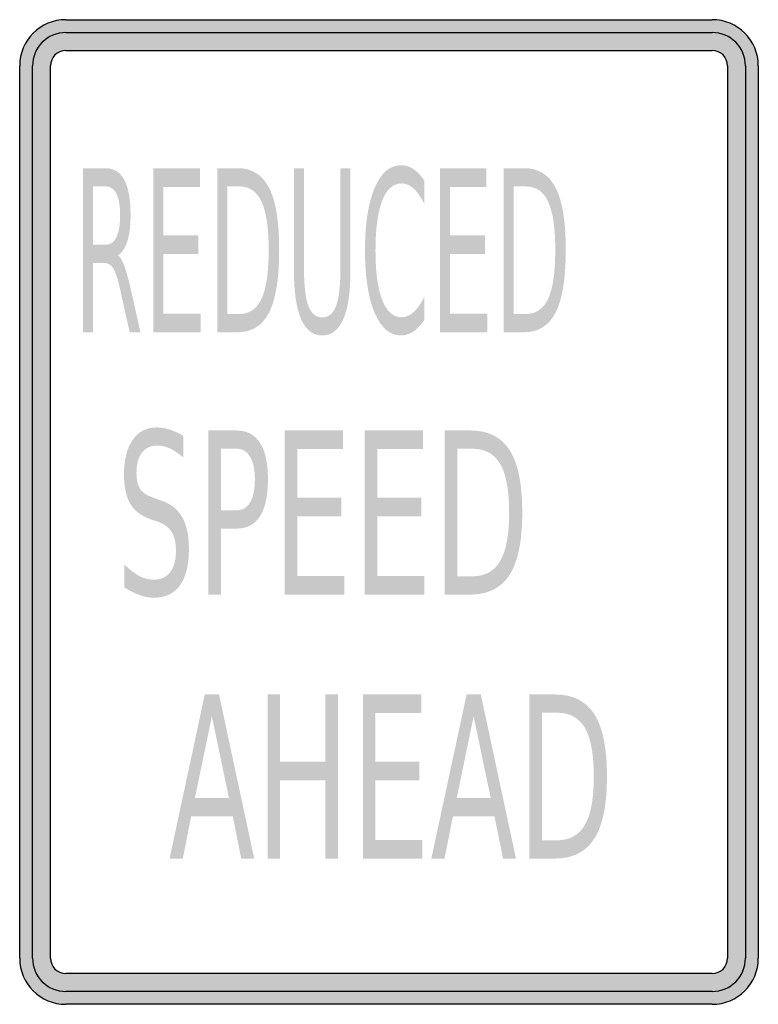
# Model space of a CAD drawing. Header units: inches. Extents: x -0.5 to 0.5, y -0.67 to 0.67.
import ezdxf

# ---------------------------------------------------------------- set-up
doc = ezdxf.new("R2010")
doc.units = ezdxf.units.IN
doc.header["$MEASUREMENT"] = 0

msp = doc.modelspace()

# ---------------------------------------------------------------- hatches: boundary and pattern name
h = msp.add_hatch(color=7)
h.paths.add_polyline_path([(-0.4376, 0.6667), (0.4376, 0.6667), (0.446, 0.666), (0.4542, 0.6644), (0.4618, 0.6618), (0.4691, 0.6582), (0.4758, 0.6536), (0.4818, 0.6484), (0.4869, 0.6424), (0.4916, 0.6358), (0.4951, 0.6284), (0.4978, 0.6209), (0.4993, 0.6127), (0.5, 0.6042), (0.5, -0.6042), (0.4993, -0.6127), (0.4978, -0.6207), (0.4951, -0.6284), (0.4916, -0.6358), (0.4869, -0.6424), (0.4818, -0.6484), (0.4758, -0.6536), (0.4691, -0.6582), (0.4618, -0.6618), (0.4542, -0.6644), (0.446, -0.666), (0.4376, -0.6667), (-0.4376, -0.6667), (-0.446, -0.666), (-0.4542, -0.6644), (-0.4618, -0.6618), (-0.4691, -0.6582), (-0.4758, -0.6536), (-0.4818, -0.6484), (-0.4869, -0.6424), (-0.4916, -0.6358), (-0.4951, -0.6284), (-0.4978, -0.6207), (-0.4993, -0.6127), (-0.5, -0.6042), (-0.5, 0.6042), (-0.4993, 0.6127), (-0.4978, 0.6209), (-0.4951, 0.6284), (-0.4916, 0.6358), (-0.4869, 0.6424), (-0.4818, 0.6484), (-0.4758, 0.6536), (-0.4691, 0.6582), (-0.4618, 0.6618), (-0.4542, 0.6644), (-0.446, 0.666), (-0.4376, 0.6667)])
h.paths.add_polyline_path([(-0.4584, -0.6042), (-0.4584, 0.6042), (-0.4576, 0.6098), (-0.4556, 0.6147), (-0.4522, 0.6189), (-0.448, 0.6222), (-0.4431, 0.6242), (-0.4376, 0.6249), (0.4376, 0.6249), (0.4431, 0.6242), (0.448, 0.6222), (0.4522, 0.6189), (0.4556, 0.6147), (0.4576, 0.6098), (0.4582, 0.6042), (0.4582, -0.6042), (0.4576, -0.6098), (0.4556, -0.6147), (0.4522, -0.6189), (0.448, -0.6222), (0.4431, -0.6242), (0.4376, -0.6249), (-0.4376, -0.6249), (-0.4431, -0.6242), (-0.448, -0.6222), (-0.4522, -0.6189), (-0.4556, -0.6147), (-0.4576, -0.6098), (-0.4584, -0.6042)], flags=0)
h = msp.add_hatch(color=7)
edge = h.paths.add_edge_path()
edge.add_line((0.048, 0.4485), (0.048, 0.4168))
edge.add_spline(control_points=[(0.048, 0.4168), (0.0434, 0.4262), (0.0386, 0.4332), (0.0334, 0.4379), (0.0282, 0.4426), (0.0228, 0.4449), (0.017, 0.4449), (0.0056, 0.4449), (-0.0032, 0.4371), (-0.0092, 0.4216), (-0.0153, 0.4061), (-0.0183, 0.3836), (-0.0183, 0.3543), (-0.0183, 0.325), (-0.0153, 0.3026), (-0.0092, 0.2871), (-0.0032, 0.2715), (0.0056, 0.2638), (0.017, 0.2638), (0.0228, 0.2638), (0.0282, 0.2661), (0.0334, 0.2708), (0.0386, 0.2754), (0.0434, 0.2825), (0.048, 0.2919)], knot_values=[0, 0, 0, 0, 1, 1, 1, 2, 2, 2, 3, 3, 3, 4, 4, 4, 5, 5, 5, 6, 6, 6, 7, 7, 7, 8, 8, 8, 8], degree=3, periodic=0)
edge.add_line((0.048, 0.2919), (0.048, 0.2605))
edge.add_spline(control_points=[(0.048, 0.2605), (0.0433, 0.2534), (0.0383, 0.248), (0.033, 0.2444), (0.0277, 0.2409), (0.0221, 0.2391), (0.0162, 0.2391), (0.0011, 0.2391), (-0.0109, 0.2494), (-0.0195, 0.2699), (-0.0282, 0.2905), (-0.0325, 0.3186), (-0.0325, 0.3543), (-0.0325, 0.39), (-0.0282, 0.4181), (-0.0195, 0.4387), (-0.0109, 0.4593), (0.0011, 0.4696), (0.0162, 0.4696), (0.0222, 0.4696), (0.0278, 0.4679), (0.0331, 0.4643), (0.0384, 0.4608), (0.0434, 0.4555), (0.048, 0.4485)], knot_values=[0, 0, 0, 0, 1, 1, 1, 2, 2, 2, 3, 3, 3, 4, 4, 4, 5, 5, 5, 6, 6, 6, 7, 7, 7, 8, 8, 8, 8], degree=3, periodic=0)
h = msp.add_hatch(color=7)
edge = h.paths.add_edge_path()
edge.add_spline(control_points=[(-0.367, 0.3476), (-0.364, 0.3454), (-0.3612, 0.3407), (-0.3585, 0.3336), (-0.3558, 0.3264), (-0.353, 0.3166), (-0.3502, 0.3041)], knot_values=[0, 0, 0, 0, 1, 1, 1, 2, 2, 2, 2], degree=3, periodic=0)
edge.add_line((-0.3502, 0.3041), (-0.3365, 0.2434))
edge.add_line((-0.3365, 0.2434), (-0.3511, 0.2434))
edge.add_line((-0.3511, 0.2434), (-0.3638, 0.3004))
edge.add_spline(control_points=[(-0.3638, 0.3004), (-0.3671, 0.3153), (-0.3703, 0.3251), (-0.3734, 0.33), (-0.3765, 0.3349), (-0.3807, 0.3373), (-0.3861, 0.3373)], knot_values=[0, 0, 0, 0, 1, 1, 1, 2, 2, 2, 2], degree=3, periodic=0)
edge.add_line((-0.3861, 0.3373), (-0.4008, 0.3373))
edge.add_line((-0.4008, 0.3373), (-0.4008, 0.2434))
edge.add_line((-0.4008, 0.2434), (-0.4143, 0.2434))
edge.add_line((-0.4143, 0.2434), (-0.4143, 0.4656))
edge.add_line((-0.4143, 0.4656), (-0.3838, 0.4656))
edge.add_spline(control_points=[(-0.3838, 0.4656), (-0.3724, 0.4656), (-0.3639, 0.4603), (-0.3583, 0.4497), (-0.3527, 0.4391), (-0.3499, 0.423), (-0.3499, 0.4016), (-0.3499, 0.3876), (-0.3513, 0.376), (-0.3542, 0.3668), (-0.3571, 0.3575), (-0.3614, 0.3511), (-0.367, 0.3476)], knot_values=[0, 0, 0, 0, 1, 1, 1, 2, 2, 2, 3, 3, 3, 4, 4, 4, 4], degree=3, periodic=0)
edge = h.paths.add_edge_path(flags=0)
edge.add_line((-0.4008, 0.4409), (-0.4008, 0.362))
edge.add_line((-0.4008, 0.362), (-0.3838, 0.362))
edge.add_spline(control_points=[(-0.3838, 0.362), (-0.3773, 0.362), (-0.3724, 0.3654), (-0.369, 0.3721), (-0.3657, 0.3787), (-0.3641, 0.3886), (-0.3641, 0.4016), (-0.3641, 0.4146), (-0.3657, 0.4244), (-0.369, 0.431), (-0.3724, 0.4376), (-0.3773, 0.4409), (-0.3838, 0.4409)], knot_values=[0, 0, 0, 0, 1, 1, 1, 2, 2, 2, 3, 3, 3, 4, 4, 4, 4], degree=3, periodic=0)
edge.add_line((-0.3838, 0.4409), (-0.4008, 0.4409))
for points in [[(-0.3192, 0.4656), (-0.256, 0.4656), (-0.256, 0.4403), (-0.3056, 0.4403), (-0.3056, 0.3745), (-0.258, 0.3745), (-0.258, 0.3492), (-0.3056, 0.3492), (-0.3056, 0.2687), (-0.2548, 0.2687), (-0.2548, 0.2434), (-0.3192, 0.2434), (-0.3192, 0.4656)], [(0.0689, 0.4656), (0.132, 0.4656), (0.132, 0.4403), (0.0824, 0.4403), (0.0824, 0.3745), (0.13, 0.3745), (0.13, 0.3492), (0.0824, 0.3492), (0.0824, 0.2687), (0.1333, 0.2687), (0.1333, 0.2434), (0.0689, 0.2434), (0.0689, 0.4656)], [(-0.1412, 0.1104), (-0.0622, 0.1104), (-0.0622, 0.0851), (-0.1242, 0.0851), (-0.1242, 0.0193), (-0.0647, 0.0193), (-0.0647, -0.006), (-0.1242, -0.006), (-0.1242, -0.0865), (-0.0606, -0.0865), (-0.0606, -0.1118), (-0.1412, -0.1118), (-0.1412, 0.1104)], [(-0.0329, 0.1104), (0.0461, 0.1104), (0.0461, 0.0851), (-0.0159, 0.0851), (-0.0159, 0.0193), (0.0436, 0.0193), (0.0436, -0.006), (-0.0159, -0.006), (-0.0159, -0.0865), (0.0477, -0.0865), (0.0477, -0.1118), (-0.0329, -0.1118), (-0.0329, 0.1104)], [(-0.1643, -0.2471), (-0.1474, -0.2471), (-0.1474, -0.3381), (-0.086, -0.3381), (-0.086, -0.2471), (-0.0691, -0.2471), (-0.0691, -0.4693), (-0.086, -0.4693), (-0.086, -0.3634), (-0.1474, -0.3634), (-0.1474, -0.4693), (-0.1643, -0.4693), (-0.1643, -0.2471)], [(-0.0354, -0.2471), (0.0436, -0.2471), (0.0436, -0.2724), (-0.0185, -0.2724), (-0.0185, -0.3381), (0.0411, -0.3381), (0.0411, -0.3634), (-0.0185, -0.3634), (-0.0185, -0.444), (0.0452, -0.444), (0.0452, -0.4693), (-0.0354, -0.4693), (-0.0354, -0.2471)]]:
    msp.add_hatch(color=7).paths.add_polyline_path(points)
h = msp.add_hatch(color=7)
edge = h.paths.add_edge_path()
edge.add_line((-0.2326, 0.4656), (-0.2049, 0.4656))
edge.add_spline(control_points=[(-0.2049, 0.4656), (-0.1855, 0.4656), (-0.1713, 0.4566), (-0.1622, 0.4387), (-0.1532, 0.4208), (-0.1487, 0.3928), (-0.1487, 0.3547), (-0.1487, 0.3164), (-0.1532, 0.2883), (-0.1623, 0.2703), (-0.1714, 0.2524), (-0.1856, 0.2434), (-0.2049, 0.2434)], knot_values=[0, 0, 0, 0, 1, 1, 1, 2, 2, 2, 3, 3, 3, 4, 4, 4, 4], degree=3, periodic=0)
edge.add_line((-0.2049, 0.2434), (-0.2326, 0.2434))
edge.add_line((-0.2326, 0.2434), (-0.2326, 0.4656))
edge = h.paths.add_edge_path(flags=0)
edge.add_line((-0.2191, 0.4409), (-0.2191, 0.2681))
edge.add_line((-0.2191, 0.2681), (-0.2028, 0.2681))
edge.add_spline(control_points=[(-0.2028, 0.2681), (-0.189, 0.2681), (-0.1789, 0.275), (-0.1725, 0.2889), (-0.1661, 0.3028), (-0.1629, 0.3247), (-0.1629, 0.3547), (-0.1629, 0.3845), (-0.1661, 0.4063), (-0.1725, 0.4201), (-0.1789, 0.434), (-0.189, 0.4409), (-0.2028, 0.4409)], knot_values=[0, 0, 0, 0, 1, 1, 1, 2, 2, 2, 3, 3, 3, 4, 4, 4, 4], degree=3, periodic=0)
edge.add_line((-0.2028, 0.4409), (-0.2191, 0.4409))
h = msp.add_hatch(color=7)
edge = h.paths.add_edge_path()
edge.add_line((-0.1287, 0.4656), (-0.1151, 0.4656))
edge.add_line((-0.1151, 0.4656), (-0.1151, 0.3306))
edge.add_spline(control_points=[(-0.1151, 0.3306), (-0.1151, 0.3068), (-0.1131, 0.2896), (-0.1092, 0.2792), (-0.1053, 0.2687), (-0.0991, 0.2635), (-0.0904, 0.2635), (-0.0817, 0.2635), (-0.0754, 0.2687), (-0.0716, 0.2792), (-0.0677, 0.2896), (-0.0658, 0.3068), (-0.0658, 0.3306)], knot_values=[0, 0, 0, 0, 1, 1, 1, 2, 2, 2, 3, 3, 3, 4, 4, 4, 4], degree=3, periodic=0)
edge.add_line((-0.0658, 0.3306), (-0.0658, 0.4656))
edge.add_line((-0.0658, 0.4656), (-0.0522, 0.4656))
edge.add_line((-0.0522, 0.4656), (-0.0522, 0.3269))
edge.add_spline(control_points=[(-0.0522, 0.3269), (-0.0522, 0.2979), (-0.0554, 0.276), (-0.0618, 0.2612), (-0.0683, 0.2465), (-0.0778, 0.2391), (-0.0904, 0.2391), (-0.103, 0.2391), (-0.1126, 0.2465), (-0.119, 0.2612), (-0.1255, 0.276), (-0.1287, 0.2979), (-0.1287, 0.3269)], knot_values=[0, 0, 0, 0, 1, 1, 1, 2, 2, 2, 3, 3, 3, 4, 4, 4, 4], degree=3, periodic=0)
edge.add_line((-0.1287, 0.3269), (-0.1287, 0.4656))
h = msp.add_hatch(color=7)
edge = h.paths.add_edge_path()
edge.add_line((0.1554, 0.4656), (0.1831, 0.4656))
edge.add_spline(control_points=[(0.1831, 0.4656), (0.2025, 0.4656), (0.2167, 0.4566), (0.2258, 0.4387), (0.2348, 0.4208), (0.2393, 0.3928), (0.2393, 0.3547), (0.2393, 0.3164), (0.2348, 0.2883), (0.2257, 0.2703), (0.2166, 0.2524), (0.2024, 0.2434), (0.1831, 0.2434)], knot_values=[0, 0, 0, 0, 1, 1, 1, 2, 2, 2, 3, 3, 3, 4, 4, 4, 4], degree=3, periodic=0)
edge.add_line((0.1831, 0.2434), (0.1554, 0.2434))
edge.add_line((0.1554, 0.2434), (0.1554, 0.4656))
edge = h.paths.add_edge_path(flags=0)
edge.add_line((0.1689, 0.4409), (0.1689, 0.2681))
edge.add_line((0.1689, 0.2681), (0.1852, 0.2681))
edge.add_spline(control_points=[(0.1852, 0.2681), (0.199, 0.2681), (0.2091, 0.275), (0.2155, 0.2889), (0.2219, 0.3028), (0.2251, 0.3247), (0.2251, 0.3547), (0.2251, 0.3845), (0.2219, 0.4063), (0.2155, 0.4201), (0.2091, 0.434), (0.199, 0.4409), (0.1852, 0.4409)], knot_values=[0, 0, 0, 0, 1, 1, 1, 2, 2, 2, 3, 3, 3, 4, 4, 4, 4], degree=3, periodic=0)
edge.add_line((0.1852, 0.4409), (0.1689, 0.4409))
h = msp.add_hatch(color=7)
edge = h.paths.add_edge_path()
edge.add_line((-0.2785, 0.1031), (-0.2785, 0.0738))
edge.add_spline(control_points=[(-0.2785, 0.0738), (-0.2848, 0.0793), (-0.2909, 0.0833), (-0.2966, 0.086), (-0.3023, 0.0887), (-0.3078, 0.09), (-0.3131, 0.09), (-0.3223, 0.09), (-0.3294, 0.0869), (-0.3344, 0.0805), (-0.3394, 0.0742), (-0.3419, 0.0651), (-0.3419, 0.0534), (-0.3419, 0.0436), (-0.3402, 0.0362), (-0.3369, 0.0312), (-0.3336, 0.0262), (-0.3273, 0.0221), (-0.318, 0.019)], knot_values=[0, 0, 0, 0, 1, 1, 1, 2, 2, 2, 3, 3, 3, 4, 4, 4, 5, 5, 5, 6, 6, 6, 6], degree=3, periodic=0)
edge.add_line((-0.318, 0.019), (-0.3079, 0.0153))
edge.add_spline(control_points=[(-0.3079, 0.0153), (-0.2952, 0.0111), (-0.2859, 0.0035), (-0.2799, -0.0072), (-0.2739, -0.018), (-0.2709, -0.0324), (-0.2709, -0.0505), (-0.2709, -0.072), (-0.275, -0.0883), (-0.2831, -0.0994), (-0.2912, -0.1105), (-0.303, -0.1161), (-0.3187, -0.1161), (-0.3247, -0.1161), (-0.331, -0.1149), (-0.3377, -0.1125), (-0.3443, -0.1101), (-0.3512, -0.1066), (-0.3584, -0.102)], knot_values=[0, 0, 0, 0, 1, 1, 1, 2, 2, 2, 3, 3, 3, 4, 4, 4, 5, 5, 5, 6, 6, 6, 6], degree=3, periodic=0)
edge.add_line((-0.3584, -0.102), (-0.3584, -0.071))
edge.add_spline(control_points=[(-0.3584, -0.071), (-0.3515, -0.0778), (-0.3448, -0.083), (-0.3382, -0.0865), (-0.3316, -0.0899), (-0.3251, -0.0917), (-0.3187, -0.0917), (-0.3091, -0.0917), (-0.3017, -0.0883), (-0.2964, -0.0816), (-0.2911, -0.0748), (-0.2885, -0.0652), (-0.2885, -0.0527), (-0.2885, -0.0418), (-0.2904, -0.0332), (-0.2942, -0.0271), (-0.298, -0.0209), (-0.3042, -0.0163), (-0.3128, -0.0132)], knot_values=[0, 0, 0, 0, 1, 1, 1, 2, 2, 2, 3, 3, 3, 4, 4, 4, 5, 5, 5, 6, 6, 6, 6], degree=3, periodic=0)
edge.add_line((-0.3128, -0.0132), (-0.323, -0.0097))
edge.add_spline(control_points=[(-0.323, -0.0097), (-0.3357, -0.0052), (-0.3448, 0.0018), (-0.3504, 0.0113), (-0.356, 0.0208), (-0.3588, 0.0341), (-0.3588, 0.051), (-0.3588, 0.0707), (-0.3549, 0.0862), (-0.3472, 0.0975), (-0.3394, 0.1088), (-0.3287, 0.1145), (-0.315, 0.1145), (-0.3091, 0.1145), (-0.3031, 0.1135), (-0.2971, 0.1116), (-0.291, 0.1097), (-0.2848, 0.1069), (-0.2785, 0.1031)], knot_values=[0, 0, 0, 0, 1, 1, 1, 2, 2, 2, 3, 3, 3, 4, 4, 4, 5, 5, 5, 6, 6, 6, 6], degree=3, periodic=0)
h = msp.add_hatch(color=7)
edge = h.paths.add_edge_path()
edge.add_line((-0.2445, 0.1104), (-0.2064, 0.1104))
edge.add_spline(control_points=[(-0.2064, 0.1104), (-0.1923, 0.1104), (-0.1818, 0.1048), (-0.1746, 0.0935), (-0.1674, 0.0823), (-0.1639, 0.0658), (-0.1639, 0.0441), (-0.1639, 0.0221), (-0.1674, 0.0056), (-0.1746, -0.0057), (-0.1818, -0.0169), (-0.1923, -0.0225), (-0.2064, -0.0225)], knot_values=[0, 0, 0, 0, 1, 1, 1, 2, 2, 2, 3, 3, 3, 4, 4, 4, 4], degree=3, periodic=0)
edge.add_line((-0.2064, -0.0225), (-0.2276, -0.0225))
edge.add_line((-0.2276, -0.0225), (-0.2276, -0.1118))
edge.add_line((-0.2276, -0.1118), (-0.2445, -0.1118))
edge.add_line((-0.2445, -0.1118), (-0.2445, 0.1104))
edge = h.paths.add_edge_path(flags=0)
edge.add_line((-0.2276, 0.0857), (-0.2276, 0.0022))
edge.add_line((-0.2276, 0.0022), (-0.2064, 0.0022))
edge.add_spline(control_points=[(-0.2064, 0.0022), (-0.1985, 0.0022), (-0.1924, 0.0059), (-0.1881, 0.0131), (-0.1838, 0.0203), (-0.1816, 0.0307), (-0.1816, 0.0441), (-0.1816, 0.0573), (-0.1838, 0.0676), (-0.1881, 0.0749), (-0.1924, 0.0821), (-0.1985, 0.0857), (-0.2064, 0.0857)], knot_values=[0, 0, 0, 0, 1, 1, 1, 2, 2, 2, 3, 3, 3, 4, 4, 4, 4], degree=3, periodic=0)
edge.add_line((-0.2064, 0.0857), (-0.2276, 0.0857))
h = msp.add_hatch(color=7)
edge = h.paths.add_edge_path()
edge.add_line((0.0754, 0.1104), (0.1101, 0.1104))
edge.add_spline(control_points=[(0.1101, 0.1104), (0.1344, 0.1104), (0.1521, 0.1015), (0.1635, 0.0836), (0.1748, 0.0657), (0.1804, 0.0377), (0.1804, -0.0004), (0.1804, -0.0387), (0.1748, -0.0669), (0.1634, -0.0848), (0.152, -0.1028), (0.1342, -0.1118), (0.1101, -0.1118)], knot_values=[0, 0, 0, 0, 1, 1, 1, 2, 2, 2, 3, 3, 3, 4, 4, 4, 4], degree=3, periodic=0)
edge.add_line((0.1101, -0.1118), (0.0754, -0.1118))
edge.add_line((0.0754, -0.1118), (0.0754, 0.1104))
edge = h.paths.add_edge_path(flags=0)
edge.add_line((0.0923, 0.0857), (0.0923, -0.0871))
edge.add_line((0.0923, -0.0871), (0.1127, -0.0871))
edge.add_spline(control_points=[(0.1127, -0.0871), (0.13, -0.0871), (0.1426, -0.0801), (0.1506, -0.0662), (0.1587, -0.0523), (0.1627, -0.0304), (0.1627, -0.0004), (0.1627, 0.0293), (0.1587, 0.0511), (0.1506, 0.065), (0.1426, 0.0788), (0.13, 0.0857), (0.1127, 0.0857)], knot_values=[0, 0, 0, 0, 1, 1, 1, 2, 2, 2, 3, 3, 3, 4, 4, 4, 4], degree=3, periodic=0)
edge.add_line((0.1127, 0.0857), (0.0923, 0.0857))
h = msp.add_hatch(color=7)
h.paths.add_polyline_path([(-0.2494, -0.2471), (-0.2301, -0.2471), (-0.1825, -0.4693), (-0.2001, -0.4693), (-0.2115, -0.4123), (-0.2679, -0.4123), (-0.2792, -0.4693), (-0.2971, -0.4693), (-0.2494, -0.2471)])
h.paths.add_polyline_path([(-0.2398, -0.2767), (-0.2628, -0.3873), (-0.2167, -0.3873), (-0.2398, -0.2767)], flags=0)
h = msp.add_hatch(color=7)
h.paths.add_polyline_path([(0.1051, -0.2471), (0.1243, -0.2471), (0.1719, -0.4693), (0.1544, -0.4693), (0.1429, -0.4123), (0.0865, -0.4123), (0.0752, -0.4693), (0.0573, -0.4693), (0.1051, -0.2471)])
h.paths.add_polyline_path([(0.1146, -0.2767), (0.0917, -0.3873), (0.1377, -0.3873), (0.1146, -0.2767)], flags=0)
h = msp.add_hatch(color=7)
edge = h.paths.add_edge_path()
edge.add_line((0.1901, -0.2471), (0.2248, -0.2471))
edge.add_spline(control_points=[(0.2248, -0.2471), (0.249, -0.2471), (0.2668, -0.256), (0.2781, -0.2739), (0.2895, -0.2918), (0.2951, -0.3198), (0.2951, -0.3579), (0.2951, -0.3962), (0.2894, -0.4244), (0.278, -0.4423), (0.2667, -0.4603), (0.2489, -0.4693), (0.2248, -0.4693)], knot_values=[0, 0, 0, 0, 1, 1, 1, 2, 2, 2, 3, 3, 3, 4, 4, 4, 4], degree=3, periodic=0)
edge.add_line((0.2248, -0.4693), (0.1901, -0.4693))
edge.add_line((0.1901, -0.4693), (0.1901, -0.2471))
edge = h.paths.add_edge_path(flags=0)
edge.add_line((0.207, -0.2718), (0.207, -0.4446))
edge.add_line((0.207, -0.4446), (0.2274, -0.4446))
edge.add_spline(control_points=[(0.2274, -0.4446), (0.2446, -0.4446), (0.2573, -0.4376), (0.2653, -0.4237), (0.2733, -0.4098), (0.2773, -0.3879), (0.2773, -0.3579), (0.2773, -0.3282), (0.2733, -0.3064), (0.2653, -0.2925), (0.2573, -0.2787), (0.2446, -0.2718), (0.2274, -0.2718)], knot_values=[0, 0, 0, 0, 1, 1, 1, 2, 2, 2, 3, 3, 3, 4, 4, 4, 4], degree=3, periodic=0)
edge.add_line((0.2274, -0.2718), (0.207, -0.2718))

# ---------------------------------------------------------------- linework, layer by layer
at = {"color": 7}
for p, q in [((-0.4375, 0.6667), (0.4375, 0.6667)), ((-0.4375, 0.6493), (0.4375, 0.6493)), ((-0.4375, 0.625), (0.4375, 0.625)), ((-0.5, -0.6041), (-0.5, 0.6042)), ((-0.4826, -0.6041), (-0.4826, 0.6042)), ((-0.4584, -0.6041), (-0.4584, 0.6042)), ((0.4583, 0.6042), (0.4583, -0.6041)), ((0.4826, 0.6042), (0.4826, -0.6041)), ((0.5, 0.6042), (0.5, -0.6041)), ((0.4375, -0.625), (-0.4375, -0.625)), ((0.4375, -0.6493), (-0.4375, -0.6493)), ((0.4375, -0.6667), (-0.4375, -0.6667))]:
    msp.add_line(p, q, dxfattribs=at)
for points in [[(-0.4375, 0.6667), (-0.472, 0.6667), (-0.5, 0.6387), (-0.5, 0.6042)], [(0.5, 0.6042), (0.5, 0.6387), (0.472, 0.6667), (0.4375, 0.6667)], [(-0.4375, 0.6493), (-0.4624, 0.6493), (-0.4826, 0.6291), (-0.4826, 0.6042)], [(0.4826, 0.6042), (0.4826, 0.6291), (0.4624, 0.6493), (0.4375, 0.6493)], [(-0.4375, 0.625), (-0.449, 0.625), (-0.4583, 0.6157), (-0.4583, 0.6042)], [(0.4583, 0.6042), (0.4583, 0.6157), (0.449, 0.625), (0.4375, 0.625)], [(-0.5, -0.6042), (-0.5, -0.6387), (-0.472, -0.6667), (-0.4375, -0.6667)], [(-0.4826, -0.6042), (-0.4826, -0.6291), (-0.4624, -0.6493), (-0.4375, -0.6493)], [(-0.4583, -0.6042), (-0.4583, -0.6157), (-0.449, -0.625), (-0.4375, -0.625)], [(0.4375, -0.6667), (0.472, -0.6667), (0.5, -0.6387), (0.5, -0.6042)], [(0.4375, -0.6493), (0.4624, -0.6493), (0.4826, -0.6291), (0.4826, -0.6042)], [(0.4375, -0.625), (0.449, -0.625), (0.4583, -0.6157), (0.4583, -0.6042)]]:
    msp.add_open_spline(points, degree=3, dxfattribs=at)

doc.saveas('drawing.dxf')
